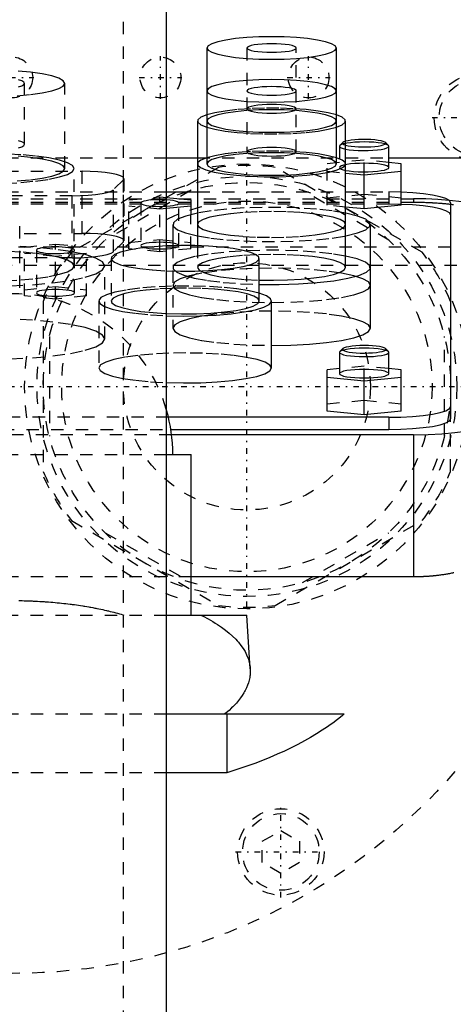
# Model space of a CAD drawing. Extents: x -120 to 120, y -82 to 389.
# Tile 8 of 10: x 1 to 36, y 250 to 330. Entities that reach past the tile are written whole.
import ezdxf

# ---------------------------------------------------------------- set-up
doc = ezdxf.new("R2010")
doc.units = 0
doc.linetypes.add('CENTER', pattern=[1.5, 0.45, -0.5, 0.05, -0.5])
doc.linetypes.add('DASHED', pattern=[2, 1, -1])
for name, color, linetype in [('AM_0', 7, 'CONTINUOUS'), ('AM_3', 7, 'DASHED'), ('AM_7', 7, 'CENTER')]:
    doc.layers.add(name, color=color, linetype=linetype)

msp = doc.modelspace()

# ---------------------------------------------------------------- linework, layer by layer
at = {"layer": 'AM_0', "color": 7, "linetype": 'CONTINUOUS'}
for p, q in [((12.5, 222.5), (12.5, 345.5)), ((15.75, 327.383), (15.75, 318.001)), ((26.25, 318.001), (26.25, 327.383)), ((15, 321.474), (15, 311.384)), ((27, 309.63), (27, 321.474)), ((30.469, 319.493), (30.223, 319.732)), ((30.5, 319.432), (30.469, 319.493)), ((30.5, 317.709), (30.5, 319.432)), ((12.5, 318.5), (15, 318.5)), ((30.5, 318.5), (50, 318.5)), ((31.5, 318.019), (30.5, 318.119)), ((31.5, 314.66), (31.5, 318.019)), ((27, 317.267), (28.5, 317.117)), ((28.5, 317.117), (31.5, 317.417)), ((28.5, 314.359), (28.5, 317.117)), ((12.5, 315.733), (15, 315.733)), ((12.5, 315.285), (14.45, 315.089)), ((14.45, 315.089), (14.45, 313.901)), ((35.5, 314.865), (35.5, 297.383)), ((14.45, 314.588), (12.5, 314.393)), ((28.5, 314.359), (27, 314.51)), ((31.5, 314.66), (28.5, 314.359)), ((13, 313.103), (13, 311.384)), ((29, 304.706), (29, 313.103)), ((20, 306.91), (20, 310.357)), ((21, 301.494), (21, 306.91)), ((26.531, 302.817), (26.5, 302.756)), ((26.777, 303.056), (26.531, 302.817)), ((30.469, 302.817), (30.223, 303.056)), ((26.5, 302.756), (26.5, 301.032)), ((30.5, 301.032), (30.5, 302.756)), ((26.5, 301.443), (25.5, 301.342)), ((25.5, 297.99), (25.5, 301.342)), ((31.5, 301.342), (30.5, 301.443)), ((31.5, 297.99), (31.5, 301.342)), ((25.5, 300.741), (28.5, 300.44)), ((28.5, 300.44), (31.5, 300.741)), ((28.5, 297.689), (28.5, 300.44)), ((28.5, 297.689), (25.5, 297.99)), ((31.5, 297.99), (28.5, 297.689)), ((30.5, 297.5), (12.649, 297.5)), ((30.5, 297.5), (30.5, 296.515)), ((12.843, 296.515), (30.5, 296.515)), ((32.5, 296.081), (12.903, 296.081)), ((32.5, 296.081), (32.5, 284.586)), ((12.514, 294.5), (14.5, 294.5)), ((14.5, 281.5), (14.5, 294.5)), ((32.5, 284.586), (14.5, 284.586)), ((12.513, 281.5), (19, 281.5)), ((19.272, 277.154), (19, 281.5)), ((12.5, 273.5), (26.891, 273.5)), ((17.375, 273.5), (17.375, 268.733)), ((17.375, 268.733), (12.5, 268.733))]:
    msp.add_line(p, q, dxfattribs=at)
for points in [[(15.75, 327.383), (15.851, 327.205), (16.15, 327.034), (16.635, 326.876), (17.288, 326.738), (18.083, 326.625), (18.991, 326.541), (19.976, 326.489), (21, 326.471), (22.024, 326.489), (23.009, 326.541), (23.917, 326.625), (24.712, 326.738), (25.365, 326.876), (25.85, 327.034), (26.149, 327.205), (26.25, 327.383), (26.149, 327.561), (25.85, 327.732), (25.365, 327.889), (24.712, 328.028), (23.917, 328.141), (23.009, 328.225), (22.024, 328.277), (21, 328.295), (19.976, 328.277), (18.991, 328.225), (18.083, 328.141), (17.288, 328.028), (16.635, 327.889), (16.15, 327.732), (15.851, 327.561)], [(19, 327.383), (19.038, 327.315), (19.152, 327.25), (19.337, 327.19), (19.586, 327.137), (19.889, 327.094), (20.235, 327.062), (20.61, 327.042), (21, 327.036), (21.39, 327.042), (21.765, 327.062), (22.111, 327.094), (22.414, 327.137), (22.663, 327.19), (22.848, 327.25), (22.962, 327.315), (23, 327.383), (22.962, 327.451), (22.848, 327.516), (22.663, 327.576), (22.414, 327.628), (22.111, 327.672), (21.765, 327.704), (21.39, 327.723), (21, 327.73), (20.61, 327.723), (20.235, 327.704), (19.889, 327.672), (19.586, 327.628), (19.337, 327.576), (19.152, 327.516), (19.038, 327.451)], [(15.75, 323.91), (15.851, 323.732), (16.15, 323.561), (16.635, 323.403), (17.288, 323.265), (18.083, 323.152), (18.991, 323.068), (19.976, 323.016), (21, 322.998), (22.024, 323.016), (23.009, 323.068), (23.917, 323.152), (24.712, 323.265), (25.365, 323.403), (25.85, 323.561), (26.149, 323.732), (26.25, 323.91), (26.149, 324.088), (25.85, 324.259), (25.365, 324.416), (24.712, 324.555), (23.917, 324.668), (23.009, 324.752), (22.024, 324.804), (21, 324.822), (19.976, 324.804), (18.991, 324.752), (18.083, 324.668), (17.288, 324.555), (16.635, 324.416), (16.15, 324.259), (15.851, 324.088)], [(19, 323.91), (19.038, 323.842), (19.152, 323.777), (19.337, 323.717), (19.586, 323.664), (19.889, 323.621), (20.235, 323.589), (20.61, 323.569), (21, 323.563), (21.39, 323.569), (21.765, 323.589), (22.111, 323.621), (22.414, 323.664), (22.663, 323.717), (22.848, 323.777), (22.962, 323.842), (23, 323.91), (22.962, 323.978), (22.848, 324.043), (22.663, 324.103), (22.414, 324.155), (22.111, 324.199), (21.765, 324.231), (21.39, 324.251), (21, 324.257), (20.61, 324.251), (20.235, 324.231), (19.889, 324.199), (19.586, 324.155), (19.337, 324.103), (19.152, 324.043), (19.038, 323.978)]]:
    msp.add_lwpolyline(points, close=True, dxfattribs=at)
for points in [[(15.747, 321.978), (15.273, 321.785), (15.031, 321.579), (15.031, 321.369), (15.273, 321.163), (15.747, 320.97)], [(26.253, 320.97), (26.727, 321.163), (26.969, 321.369), (26.969, 321.579), (26.727, 321.785), (26.253, 321.978)], [(26.999, 319.522), (27.199, 319.475), (27.447, 319.436), (27.734, 319.405), (28.05, 319.385), (28.382, 319.375), (28.718, 319.377), (29.047, 319.39), (29.355, 319.413), (29.632, 319.447), (29.867, 319.489), (30.051, 319.538), (30.177, 319.592), (30.242, 319.649), (30.242, 319.708), (30.177, 319.765), (30.051, 319.819), (29.867, 319.868), (29.632, 319.91), (29.355, 319.944), (29.047, 319.967), (28.718, 319.98), (28.382, 319.982), (28.049, 319.972), (27.734, 319.952), (27.447, 319.921), (27.198, 319.882), (26.998, 319.834)], [(26.998, 319.203), (27.294, 319.155), (27.637, 319.119), (28.016, 319.095), (28.415, 319.085), (28.817, 319.089), (29.206, 319.107), (29.567, 319.138), (29.884, 319.181), (30.145, 319.235), (30.34, 319.296), (30.459, 319.363), (30.5, 319.432)], [(15.747, 318.505), (15.28, 318.316), (15.036, 318.115), (15.023, 317.909), (15.244, 317.707), (15.688, 317.516), (16.34, 317.345), (17.173, 317.199), (18.155, 317.084), (19.247, 317.005), (20.408, 316.964), (21.592, 316.964), (22.753, 317.005), (23.845, 317.084), (24.827, 317.199), (25.66, 317.345), (26.312, 317.516), (26.756, 317.707), (26.977, 317.909), (26.964, 318.115), (26.72, 318.316), (26.253, 318.505)], [(15.75, 318.001), (15.851, 317.823), (16.15, 317.652), (16.635, 317.495), (17.288, 317.356), (18.083, 317.243), (18.991, 317.159), (19.976, 317.107), (21, 317.089), (22.024, 317.107), (23.009, 317.159), (23.917, 317.243), (24.712, 317.356), (25.365, 317.495), (25.85, 317.652), (26.149, 317.823), (26.25, 318.001)], [(26.998, 317.479), (27.294, 317.432), (27.637, 317.395), (28.016, 317.372), (28.415, 317.362), (28.817, 317.366), (29.206, 317.384), (29.567, 317.415), (29.884, 317.458), (30.145, 317.511), (30.34, 317.572), (30.459, 317.639), (30.5, 317.709)], [(35.5, 314.865), (35.405, 315.034), (35.122, 315.196), (34.663, 315.346), (34.046, 315.477), (33.293, 315.585), (32.433, 315.666), (31.5, 315.716)], [(12.501, 314.587), (12.779, 314.611), (13.024, 314.645), (13.226, 314.686), (13.376, 314.733), (13.469, 314.785), (13.5, 314.839), (13.469, 314.892), (13.376, 314.944), (13.226, 314.992), (13.024, 315.033), (12.779, 315.066), (12.501, 315.09)], [(38.5, 314.14), (38.363, 314.362), (37.959, 314.573), (37.305, 314.764), (36.432, 314.927), (35.38, 315.054)], [(15, 314.022), (14.043, 313.789), (13.382, 313.527), (13.043, 313.247), (13.042, 312.961), (13.379, 312.681), (14.039, 312.419), (14.994, 312.186)], [(27.006, 312.186), (27.961, 312.418), (28.621, 312.68), (28.958, 312.96), (28.958, 313.246), (28.621, 313.526), (27.961, 313.788), (27.006, 314.021)], [(12.498, 309.348), (13.634, 309.317), (14.784, 309.324), (15.904, 309.369), (16.955, 309.45), (17.897, 309.565), (18.696, 309.708), (19.322, 309.876), (19.753, 310.061), (19.972, 310.257), (19.972, 310.457), (19.753, 310.653), (19.322, 310.838), (18.696, 311.006), (17.897, 311.149), (16.955, 311.264), (15.904, 311.345), (14.784, 311.39), (13.634, 311.397), (12.498, 311.366)], [(19.999, 308.252), (21.608, 308.245), (23.193, 308.294), (24.689, 308.398), (26.036, 308.551), (27.178, 308.748), (28.071, 308.98), (28.677, 309.239), (28.972, 309.514), (28.944, 309.794), (28.595, 310.067), (27.938, 310.322), (27, 310.549)], [(19.999, 308.603), (21.153, 308.589), (22.302, 308.613), (23.402, 308.675), (24.413, 308.773), (25.297, 308.903), (26.021, 309.06), (26.558, 309.238), (26.888, 309.43), (27, 309.63)], [(12.498, 305.901), (13.698, 305.87), (14.91, 305.88), (16.085, 305.933), (17.175, 306.026), (18.135, 306.155), (18.925, 306.315), (19.514, 306.499), (19.877, 306.701), (20, 306.91)], [(12.499, 305.723), (13.845, 305.695), (15.197, 305.713), (16.504, 305.775), (17.718, 305.88), (18.791, 306.024), (19.685, 306.201), (20.366, 306.405), (20.808, 306.627), (20.994, 306.86), (20.918, 307.096), (20.583, 307.324), (20, 307.536)], [(21, 303.317), (22.561, 303.344), (24.061, 303.423), (25.445, 303.551), (26.657, 303.724), (27.652, 303.935), (28.391, 304.175), (28.846, 304.435), (29, 304.706)], [(26.5, 302.756), (26.538, 302.688), (26.651, 302.624), (26.833, 302.564), (27.079, 302.511), (27.38, 302.468), (27.722, 302.436), (28.094, 302.416), (28.482, 302.408), (28.87, 302.414), (29.245, 302.433), (29.591, 302.465), (29.895, 302.507), (30.147, 302.559), (30.335, 302.618), (30.455, 302.682), (30.5, 302.75), (30.469, 302.817)], [(26.777, 303.056), (26.75, 302.996), (26.79, 302.937), (26.895, 302.881), (27.061, 302.829), (27.282, 302.784), (27.549, 302.747), (27.853, 302.72), (28.181, 302.703), (28.521, 302.698), (28.861, 302.705), (29.187, 302.722), (29.487, 302.751), (29.749, 302.789), (29.963, 302.835), (30.122, 302.888), (30.219, 302.945), (30.25, 303.004), (30.215, 303.063), (30.114, 303.12), (29.951, 303.172), (29.734, 303.217), (29.469, 303.255), (29.167, 303.283), (28.84, 303.3), (28.5, 303.306)], [(28.5, 303.306), (28.154, 303.3), (27.821, 303.282), (27.516, 303.253), (27.249, 303.214), (27.032, 303.167), (26.872, 303.114), (26.777, 303.056)], [(12.499, 300.307), (13.877, 300.279), (15.26, 300.298), (16.593, 300.365), (17.825, 300.476), (18.906, 300.627), (19.795, 300.812), (20.455, 301.024), (20.862, 301.254), (21, 301.494)], [(26.5, 301.032), (26.538, 300.965), (26.652, 300.899), (26.837, 300.839), (27.086, 300.787), (27.389, 300.744), (27.735, 300.711), (28.11, 300.692), (28.5, 300.685), (28.89, 300.692), (29.265, 300.711), (29.611, 300.744), (29.914, 300.787), (30.163, 300.839), (30.348, 300.899), (30.462, 300.965), (30.5, 301.032)], [(30.5, 297.5), (31.475, 297.517), (32.413, 297.566), (33.278, 297.646), (34.036, 297.754), (34.657, 297.886), (35.119, 298.036), (35.404, 298.199), (35.5, 298.368)], [(30.5, 296.515), (31.475, 296.532), (32.413, 296.581), (33.278, 296.662), (34.036, 296.769), (34.657, 296.901), (35.119, 297.051), (35.404, 297.214), (35.5, 297.383)], [(32.5, 296.081), (33.671, 296.101), (34.796, 296.16), (35.833, 296.257), (36.743, 296.386), (37.489, 296.544), (38.043, 296.724), (38.385, 296.92), (38.5, 297.123)]]:
    msp.add_lwpolyline(points, dxfattribs=at)
for points in [[(35.753, 284.916, 0), (35.716, 284.908, 0), (35.641, 284.892, 0), (35.565, 284.876, 0), (35.488, 284.861, 0), (35.411, 284.846, 0), (35.333, 284.831, 0), (35.294, 284.824, 0), (35.254, 284.817, 0), (35.175, 284.803, 0), (35.094, 284.79, 0), (35.014, 284.776, 0), (34.932, 284.764, 0), (34.851, 284.752, 0), (34.809, 284.746, 0), (34.768, 284.74, 0), (34.685, 284.728, 0), (34.602, 284.717, 0), (34.518, 284.707, 0), (34.434, 284.697, 0), (34.349, 284.687, 0), (34.306, 284.682, 0), (34.264, 284.678, 0), (34.178, 284.669, 0), (34.093, 284.66, 0), (34.05, 284.656, 0), (34.007, 284.653, 0), (33.921, 284.645, 0), (33.834, 284.638, 0), (33.791, 284.635, 0), (33.748, 284.631, 0), (33.661, 284.625, 0), (33.575, 284.62, 0), (33.488, 284.614, 0), (33.401, 284.61, 0), (33.315, 284.605, 0), (33.271, 284.603, 0), (33.228, 284.601, 0), (33.142, 284.598, 0), (33.055, 284.595, 0), (32.969, 284.593, 0), (32.883, 284.59, 0), (32.797, 284.589, 0), (32.755, 284.588, 0), (32.712, 284.587, 0), (32.627, 284.587, 0), (32.542, 284.586, 0), (32.5, 284.586, 0)], [(19.272, 277.154, 0), (19.276, 277.053, 0), (19.275, 276.85, 0), (19.26, 276.646, 0), (19.247, 276.543, 0), (19.231, 276.44, 0), (19.187, 276.234, 0), (19.129, 276.027, 0), (19.057, 275.819, 0), (18.97, 275.612, 0), (18.868, 275.404, 0), (18.812, 275.301, 0), (18.752, 275.198, 0), (18.622, 274.992, 0), (18.478, 274.787, 0), (18.32, 274.583, 0), (18.148, 274.381, 0), (17.963, 274.181, 0), (17.865, 274.082, 0), (17.764, 273.984, 0), (17.553, 273.788, 0), (17.33, 273.595, 0), (17.213, 273.5, 0)], [(26.891, 273.5, 0), (26.716, 273.351, 0), (26.347, 273.054, 0), (25.954, 272.758, 0), (25.75, 272.61, 0), (25.539, 272.463, 0), (25.101, 272.17, 0), (24.642, 271.88, 0), (24.16, 271.594, 0), (23.658, 271.312, 0), (23.136, 271.035, 0), (22.868, 270.898, 0), (22.594, 270.762, 0), (22.035, 270.496, 0), (21.457, 270.236, 0), (20.864, 269.983, 0), (20.256, 269.737, 0), (19.635, 269.499, 0), (19.319, 269.384, 0), (19.001, 269.27, 0), (18.357, 269.048, 0), (17.704, 268.836, 0), (17.375, 268.733, 0)]]:
    msp.add_polyline3d(points, dxfattribs=at)
msp.add_arc((0, 294.5), 13, 0, 15.94237, dxfattribs=at)
at = {"layer": 'AM_3', "color": 6, "linetype": 'DASHED'}
for p, q in [((9, -59.5), (9, 360.5)), ((19, 327.383), (19, 318.986)), ((23, 318.986), (23, 327.383)), ((1, 319.595), (1, 324.519)), ((4.25, 317.625), (4.25, 324.519)), ((26.777, 319.732), (26.531, 319.493)), ((26.5, 319.432), (26.5, 317.709)), ((-12.5, 318.5), (12.5, 318.5)), ((15, 318.5), (30.5, 318.5)), ((28.5, 318.32), (25.5, 318.019)), ((25.5, 314.66), (25.5, 318.019)), ((28.5, 317.117), (28.5, 318.32)), ((30.5, 318.119), (28.5, 318.32)), ((-12.5, 317.404), (5.648, 317.404)), ((16.704, 317.727), (4.796, 310.852)), ((5, 309.747), (5, 317.625)), ((5.648, 312.382), (5.648, 317.404)), ((33.204, 310.852), (21.296, 317.727)), ((25.5, 317.417), (27, 317.267)), ((8.996, 316.711), (8.185, 315.912)), ((8.996, 311.689), (8.996, 316.711)), ((9.048, 311.791), (9.048, 316.814)), ((-30.5, 315.733), (12.5, 315.733)), ((14.491, 315.872), (7.509, 311.841)), ((8.185, 310.89), (8.185, 315.912)), ((15, 315.733), (30.5, 315.733)), ((30.491, 311.841), (23.509, 315.872)), ((25.5, 315.262), (28.5, 315.563)), ((28.5, 315.563), (31.5, 315.262)), ((31.5, 315.716), (30.5, 315.733)), ((30.5, 315.733), (30.5, 314.748)), ((-32.5, 315.182), (32.5, 315.182)), ((-32.5, 314.91), (32.5, 314.91)), ((30.5, 314.748), (-30.5, 314.748)), ((4.837, 315.425), (-12.5, 315.425)), ((4.837, 310.402), (4.837, 315.425)), ((9.45, 315.089), (11.95, 315.34)), ((9.45, 311.141), (9.45, 315.089)), ((10.4, 314.839), (10.4, 311.392)), ((11.95, 315.34), (12.5, 315.285)), ((11.95, 310.891), (11.95, 315.34)), ((13.5, 311.392), (13.5, 314.839)), ((32.5, 315.182), (32.5, 314.91)), ((11.95, 314.337), (9.45, 314.588)), ((12.5, 314.393), (11.95, 314.337)), ((27, 314.51), (25.5, 314.66)), ((14.45, 311.141), (14.45, 313.901)), ((-15.048, 312.382), (5.648, 312.382)), ((0.598, 307.971), (0.598, 312.994)), ((8.996, 311.689), (8.185, 310.89)), ((9.45, 311.642), (11.95, 311.893)), ((11.95, 311.893), (14.45, 311.642)), ((-47.497, 311.3), (47.497, 311.3)), ((1, 311.269), (3.5, 311.52)), ((1, 307.321), (1, 311.269)), ((3.5, 310.517), (1, 310.768)), ((1.95, 311.018), (1.95, 307.572)), ((3.5, 311.52), (6, 311.269)), ((3.5, 307.07), (3.5, 311.52)), ((6, 310.768), (3.5, 310.517)), ((5.05, 307.572), (5.05, 311.018)), ((6, 307.321), (6, 311.269)), ((11.95, 310.891), (9.45, 311.141)), ((14.45, 311.141), (11.95, 310.891)), ((13, 311.384), (13, 304.706)), ((15, 311.384), (15, 309.63)), ((4.837, 310.402), (-14.237, 310.402)), ((8, 310.357), (8, 306.91)), ((-43, 309.8), (44, 309.8)), ((7.5, 303.838), (7.5, 309.747)), ((1, 307.822), (3.5, 308.073)), ((3.5, 308.073), (6, 307.822)), ((3.5, 307.07), (1, 307.321)), ((2.5, 306.875), (2.5, 293.125)), ((6, 307.321), (3.5, 307.07)), ((7, 306.91), (7, 301.494)), ((3, 304.031), (3, 295.969)), ((35, 295.969), (35, 304.031)), ((28.5, 301.643), (26.5, 301.443)), ((28.5, 300.44), (28.5, 301.643)), ((30.5, 301.443), (28.5, 301.643)), ((25.5, 298.591), (28.5, 298.892)), ((28.5, 298.892), (31.5, 298.591)), ((35.5, 293.125), (35.5, 298.368)), ((12.649, 297.5), (-12.649, 297.5)), ((-12.843, 296.515), (12.843, 296.515)), ((12.903, 296.081), (-12.903, 296.081)), ((-12.514, 294.5), (12.514, 294.5)), ((4.796, 289.148), (16.704, 282.273)), ((21.296, 282.273), (33.204, 289.148)), ((7.509, 288.159), (14.491, 284.128)), ((23.509, 284.128), (30.491, 288.159)), ((14.5, 284.586), (-14.5, 284.586)), ((-12.513, 281.5), (12.513, 281.5)), ((-12.5, 273.5), (12.5, 273.5)), ((12.5, 268.733), (-12.5, 268.733)), ((20.25, 263.194), (21.75, 264.06)), ((21.75, 264.06), (23.25, 263.194)), ((20.25, 261.462), (20.25, 263.194)), ((23.25, 263.194), (23.25, 261.462)), ((21.75, 260.596), (20.25, 261.462)), ((23.25, 261.462), (21.75, 260.596))]:
    msp.add_line(p, q, dxfattribs=at)
for points in [[(0.392, 323.516), (1.472, 323.617), (2.419, 323.752), (3.197, 323.916), (3.774, 324.104), (4.13, 324.307), (4.25, 324.519), (4.13, 324.731), (3.774, 324.934), (3.197, 325.122), (2.419, 325.287), (1.472, 325.422), (0.392, 325.522)], [(0.494, 324.23), (0.772, 324.32), (0.942, 324.418), (1, 324.519), (0.942, 324.621), (0.772, 324.719), (0.494, 324.809)], [(26.253, 321.978), (25.596, 322.144), (24.766, 322.285), (23.796, 322.396), (22.72, 322.472), (21.581, 322.511), (20.419, 322.511), (19.28, 322.472), (18.204, 322.396), (17.234, 322.285), (16.404, 322.144), (15.747, 321.978)], [(15.747, 320.97), (16.404, 320.804), (17.234, 320.663), (18.204, 320.552), (19.28, 320.476), (20.419, 320.437), (21.581, 320.437), (22.72, 320.476), (23.796, 320.552), (24.766, 320.663), (25.596, 320.804), (26.253, 320.97)], [(0.494, 319.306), (0.772, 319.396), (0.942, 319.493), (1, 319.595), (0.942, 319.697), (0.772, 319.794), (0.494, 319.885)], [(28.5, 319.78), (28.11, 319.773), (27.735, 319.753), (27.389, 319.721), (27.086, 319.678), (26.837, 319.625), (26.652, 319.565), (26.538, 319.5), (26.5, 319.432)], [(26.777, 319.732), (26.75, 319.678), (26.779, 319.624), (26.862, 319.571), (26.999, 319.522)], [(26.998, 319.834), (26.861, 319.785), (26.777, 319.732)], [(30.469, 319.493), (30.36, 319.56), (30.178, 319.621), (29.93, 319.675), (29.625, 319.719), (29.275, 319.752), (28.896, 319.773), (28.5, 319.78)], [(-0.634, 316.433), (0.679, 316.502), (1.889, 316.615), (2.95, 316.766), (3.82, 316.95), (4.467, 317.16), (4.865, 317.388), (5, 317.625), (4.865, 317.863), (4.467, 318.091), (3.82, 318.301), (2.95, 318.485), (1.889, 318.636), (0.679, 318.749), (-0.634, 318.818)], [(26.253, 318.505), (25.596, 318.671), (24.766, 318.812), (23.796, 318.923), (22.72, 318.999), (21.581, 319.038), (20.419, 319.038), (19.28, 318.999), (18.204, 318.923), (17.234, 318.812), (16.404, 318.671), (15.747, 318.505)], [(26.25, 318.001), (26.149, 318.179), (25.85, 318.35), (25.365, 318.508), (24.712, 318.646), (23.917, 318.759), (23.009, 318.843), (22.024, 318.895), (21, 318.913), (19.976, 318.895), (18.991, 318.843), (18.083, 318.759), (17.288, 318.646), (16.635, 318.508), (16.15, 318.35), (15.851, 318.179), (15.75, 318.001)], [(26.5, 319.432), (26.532, 319.37), (26.629, 319.31), (26.786, 319.253), (26.998, 319.203)], [(0.392, 316.623), (1.472, 316.723), (2.419, 316.858), (3.197, 317.023), (3.774, 317.21), (4.13, 317.414), (4.25, 317.625), (4.13, 317.837), (3.774, 318.041), (3.197, 318.228), (2.419, 318.393), (1.472, 318.528), (0.392, 318.628)], [(28.5, 318.056), (28.11, 318.049), (27.735, 318.03), (27.389, 317.998), (27.086, 317.954), (26.837, 317.902), (26.652, 317.842), (26.538, 317.777), (26.5, 317.709)], [(30.5, 317.709), (30.462, 317.777), (30.348, 317.842), (30.163, 317.902), (29.914, 317.954), (29.611, 317.998), (29.265, 318.03), (28.89, 318.049), (28.5, 318.056)], [(8.996, 316.711), (9.047, 316.825), (8.971, 316.939), (8.77, 317.048), (8.452, 317.148), (8.029, 317.235), (7.516, 317.307), (6.934, 317.36), (6.303, 317.393), (5.648, 317.404)], [(26.5, 317.709), (26.532, 317.646), (26.629, 317.586), (26.786, 317.53), (26.998, 317.479)], [(4.837, 315.425), (5.511, 315.436), (6.158, 315.471), (6.752, 315.527), (7.271, 315.603), (7.693, 315.695), (8.002, 315.799), (8.185, 315.912)], [(12.501, 315.09), (12.212, 315.104), (11.913, 315.108), (11.616, 315.102), (11.332, 315.085), (11.07, 315.06), (10.841, 315.027), (10.654, 314.986), (10.515, 314.94), (10.429, 314.89), (10.4, 314.839)], [(10.4, 314.839), (10.429, 314.787), (10.515, 314.737), (10.654, 314.691), (10.841, 314.651), (11.07, 314.617), (11.332, 314.592), (11.616, 314.576), (11.913, 314.57), (12.212, 314.573), (12.501, 314.587)], [(35.5, 313.88), (35.404, 314.049), (35.119, 314.212), (34.657, 314.362), (34.036, 314.494), (33.278, 314.602), (32.413, 314.682), (31.475, 314.732), (30.5, 314.748)], [(35.38, 315.054), (34.466, 315.125), (33.497, 315.168), (32.5, 315.182)], [(27.006, 314.021), (25.909, 314.2), (24.638, 314.34), (23.237, 314.437), (21.758, 314.486), (20.251, 314.486), (18.771, 314.437), (17.371, 314.341), (16.098, 314.201), (15, 314.022)], [(8.996, 311.689), (9.047, 311.803), (8.971, 311.916), (8.77, 312.025), (8.452, 312.125), (8.029, 312.213), (7.516, 312.285), (6.934, 312.338), (6.303, 312.371), (5.648, 312.382)], [(14.994, 312.186), (16.092, 312.006), (17.364, 311.866), (18.766, 311.769), (20.246, 311.72), (21.754, 311.72), (23.234, 311.769), (24.636, 311.866), (25.908, 312.006), (27.006, 312.186)], [(-0.634, 308.555), (0.679, 308.624), (1.889, 308.736), (2.95, 308.888), (3.82, 309.072), (4.467, 309.282), (4.865, 309.51), (5, 309.747), (4.865, 309.984), (4.467, 310.212), (3.82, 310.422), (2.95, 310.607), (1.889, 310.758), (0.679, 310.87), (-0.634, 310.939)], [(-0.147, 308.129), (1.635, 308.223), (3.278, 308.375), (4.718, 308.581), (5.899, 308.831), (6.777, 309.116), (7.317, 309.425), (7.5, 309.747), (7.317, 310.069), (6.777, 310.378), (5.899, 310.664), (4.718, 310.914), (3.278, 311.119), (1.635, 311.271), (-0.147, 311.365)], [(2.404, 311.209), (2.211, 311.168), (2.068, 311.121), (1.98, 311.071), (1.95, 311.018)], [(1.95, 311.018), (1.982, 310.964), (2.076, 310.912), (2.229, 310.864), (2.434, 310.823), (2.682, 310.79), (2.965, 310.766), (3.269, 310.752), (3.583, 310.75), (3.893, 310.758), (4.187, 310.777), (4.453, 310.806), (4.68, 310.844), (4.859, 310.889)], [(5.001, 311.085), (4.9, 311.134), (4.748, 311.178), (4.551, 311.216), (4.315, 311.247), (4.05, 311.27), (3.764, 311.284), (3.469, 311.288), (3.175, 311.282), (2.892, 311.266), (2.632, 311.241), (2.404, 311.209)], [(4.837, 310.402), (5.511, 310.414), (6.158, 310.448), (6.752, 310.505), (7.271, 310.58), (7.693, 310.672), (8.002, 310.777), (8.185, 310.89)], [(4.859, 310.889), (4.974, 310.935), (5.038, 310.985), (5.047, 311.035), (5.001, 311.085)], [(12.498, 311.366), (11.359, 311.293), (10.329, 311.181), (9.448, 311.036), (8.754, 310.863), (8.275, 310.669), (8.031, 310.462), (8.031, 310.252), (8.275, 310.045), (8.754, 309.851), (9.448, 309.678), (10.329, 309.533), (11.359, 309.421), (12.498, 309.348)], [(27, 310.549), (25.872, 310.732), (24.563, 310.874), (23.122, 310.97), (21.601, 311.015), (20.058, 311.01), (18.55, 310.953), (17.134, 310.846), (15.861, 310.695), (14.779, 310.504), (13.929, 310.28), (13.342, 310.032), (13.04, 309.769), (13.034, 309.501), (13.325, 309.238), (13.901, 308.99), (14.742, 308.765), (15.815, 308.572), (17.081, 308.419), (18.494, 308.311), (19.999, 308.252)], [(27, 309.63), (26.883, 309.835), (26.538, 310.031), (25.976, 310.212), (25.221, 310.371), (24.302, 310.5), (23.254, 310.596), (22.119, 310.654), (20.94, 310.672), (19.763, 310.65), (18.635, 310.588), (17.598, 310.488), (16.694, 310.356), (15.958, 310.195), (15.417, 310.012), (15.094, 309.814), (15.001, 309.609), (15.141, 309.405), (15.51, 309.21), (16.092, 309.031), (16.865, 308.875), (17.799, 308.749), (18.857, 308.657), (19.999, 308.603)], [(20, 307.536), (19.175, 307.729), (18.148, 307.889), (16.959, 308.012), (15.655, 308.091), (14.286, 308.125), (12.907, 308.111), (11.569, 308.05), (10.327, 307.945), (9.228, 307.799), (8.315, 307.619), (7.623, 307.412), (7.18, 307.184), (7.003, 306.946), (7.099, 306.707), (7.463, 306.475), (8.083, 306.261), (8.933, 306.072), (9.98, 305.915), (11.185, 305.797), (12.499, 305.723)], [(20, 306.91), (19.888, 307.111), (19.555, 307.304), (19.013, 307.483), (18.284, 307.64), (17.395, 307.769), (16.378, 307.867), (15.272, 307.928), (14.118, 307.952), (12.96, 307.936), (11.841, 307.882), (10.803, 307.792), (9.885, 307.668), (9.12, 307.516), (8.539, 307.342), (8.163, 307.151), (8.005, 306.951), (8.071, 306.75), (8.36, 306.555), (8.861, 306.373), (9.554, 306.211), (10.413, 306.075), (11.407, 305.971), (12.498, 305.901)], [(29, 304.706), (28.846, 304.977), (28.391, 305.238), (27.652, 305.478), (26.657, 305.689), (25.445, 305.861), (24.061, 305.99), (22.561, 306.069), (21, 306.096), (19.439, 306.069), (17.939, 305.99), (16.555, 305.861), (15.343, 305.689), (14.348, 305.478), (13.609, 305.238), (13.154, 304.977), (13, 304.706), (13.154, 304.435), (13.609, 304.175), (14.348, 303.935), (15.343, 303.724), (16.555, 303.551), (17.939, 303.423), (19.439, 303.344), (21, 303.317)], [(-0.147, 302.22), (1.635, 302.314), (3.278, 302.466), (4.718, 302.672), (5.899, 302.922), (6.777, 303.207), (7.317, 303.516), (7.5, 303.838), (7.317, 304.16), (6.777, 304.469), (5.899, 304.755), (4.718, 305.005), (3.278, 305.21), (1.635, 305.362), (-0.147, 305.456)], [(28.5, 303.103), (28.104, 303.096), (27.725, 303.076), (27.375, 303.043), (27.07, 302.999), (26.822, 302.945), (26.64, 302.883), (26.531, 302.817)], [(30.469, 302.817), (30.36, 302.883), (30.178, 302.945), (29.93, 302.999), (29.625, 303.043), (29.275, 303.076), (28.896, 303.096), (28.5, 303.103)], [(21, 301.494), (20.867, 301.73), (20.472, 301.957), (19.83, 302.167), (18.967, 302.351), (17.914, 302.502), (16.712, 302.615), (15.407, 302.685), (14.048, 302.709), (12.688, 302.688), (11.377, 302.621), (10.166, 302.511), (9.102, 302.362), (8.224, 302.181), (7.566, 301.973), (7.153, 301.746), (7.001, 301.511), (7.115, 301.274), (7.492, 301.046), (8.117, 300.835), (8.966, 300.649), (10.006, 300.496), (11.199, 300.38), (12.499, 300.307)], [(30.5, 301.032), (30.462, 301.1), (30.348, 301.165), (30.163, 301.225), (29.914, 301.278), (29.611, 301.321), (29.265, 301.353), (28.89, 301.373), (28.5, 301.38), (28.11, 301.373), (27.735, 301.353), (27.389, 301.321), (27.086, 301.278), (26.837, 301.225), (26.652, 301.165), (26.538, 301.1), (26.5, 301.032)]]:
    msp.add_lwpolyline(points, dxfattribs=at)
for points in [[(19, 322.459), (19.038, 322.391), (19.152, 322.326), (19.337, 322.266), (19.586, 322.213), (19.889, 322.17), (20.235, 322.138), (20.61, 322.118), (21, 322.112), (21.39, 322.118), (21.765, 322.138), (22.111, 322.17), (22.414, 322.213), (22.663, 322.266), (22.848, 322.326), (22.962, 322.391), (23, 322.459), (22.962, 322.527), (22.848, 322.592), (22.663, 322.652), (22.414, 322.704), (22.111, 322.748), (21.765, 322.78), (21.39, 322.799), (21, 322.806), (20.61, 322.799), (20.235, 322.78), (19.889, 322.748), (19.586, 322.704), (19.337, 322.652), (19.152, 322.592), (19.038, 322.527)], [(15.75, 321.474), (15.851, 321.296), (16.15, 321.125), (16.635, 320.968), (17.288, 320.829), (18.083, 320.716), (18.991, 320.632), (19.976, 320.58), (21, 320.562), (22.024, 320.58), (23.009, 320.632), (23.917, 320.716), (24.712, 320.829), (25.365, 320.968), (25.85, 321.125), (26.149, 321.296), (26.25, 321.474), (26.149, 321.652), (25.85, 321.823), (25.365, 321.981), (24.712, 322.119), (23.917, 322.232), (23.009, 322.316), (22.024, 322.368), (21, 322.386), (19.976, 322.368), (18.991, 322.316), (18.083, 322.232), (17.288, 322.119), (16.635, 321.981), (16.15, 321.823), (15.851, 321.652)], [(19, 318.986), (19.038, 318.918), (19.152, 318.853), (19.337, 318.793), (19.586, 318.74), (19.889, 318.697), (20.235, 318.665), (20.61, 318.645), (21, 318.639), (21.39, 318.645), (21.765, 318.665), (22.111, 318.697), (22.414, 318.74), (22.663, 318.793), (22.848, 318.853), (22.962, 318.918), (23, 318.986), (22.962, 319.054), (22.848, 319.119), (22.663, 319.179), (22.414, 319.231), (22.111, 319.275), (21.765, 319.307), (21.39, 319.326), (21, 319.333), (20.61, 319.326), (20.235, 319.307), (19.889, 319.275), (19.586, 319.231), (19.337, 319.179), (19.152, 319.119), (19.038, 319.054)], [(15, 313.103), (15.115, 312.9), (15.457, 312.704), (16.011, 312.524), (16.757, 312.366), (17.667, 312.237), (18.704, 312.141), (19.829, 312.081), (21, 312.061), (22.171, 312.081), (23.296, 312.141), (24.333, 312.237), (25.243, 312.366), (25.989, 312.524), (26.543, 312.704), (26.885, 312.9), (27, 313.103), (26.885, 313.306), (26.543, 313.502), (25.989, 313.682), (25.243, 313.84), (24.333, 313.969), (23.296, 314.066), (22.171, 314.125), (21, 314.145), (19.829, 314.125), (18.704, 314.066), (17.667, 313.969), (16.757, 313.84), (16.011, 313.682), (15.457, 313.502), (15.115, 313.306)], [(13.5, 311.392), (13.47, 311.444), (13.382, 311.495), (13.239, 311.541), (13.046, 311.582), (12.811, 311.616), (12.543, 311.641), (12.252, 311.656), (11.95, 311.661), (11.648, 311.656), (11.357, 311.641), (11.089, 311.616), (10.854, 311.582), (10.661, 311.541), (10.518, 311.495), (10.43, 311.444), (10.4, 311.392), (10.43, 311.339), (10.518, 311.289), (10.661, 311.242), (10.854, 311.202), (11.089, 311.168), (11.357, 311.143), (11.648, 311.128), (11.95, 311.123), (12.252, 311.128), (12.543, 311.143), (12.811, 311.168), (13.046, 311.202), (13.239, 311.242), (13.382, 311.289), (13.47, 311.339)], [(13, 308.179), (13.154, 307.908), (13.609, 307.648), (14.348, 307.408), (15.343, 307.197), (16.555, 307.024), (17.939, 306.896), (19.439, 306.817), (21, 306.79), (22.561, 306.817), (24.061, 306.896), (25.445, 307.024), (26.657, 307.197), (27.652, 307.408), (28.391, 307.648), (28.846, 307.908), (29, 308.179), (28.846, 308.45), (28.391, 308.711), (27.652, 308.951), (26.657, 309.162), (25.445, 309.334), (24.061, 309.463), (22.561, 309.542), (21, 309.568), (19.439, 309.542), (17.939, 309.463), (16.555, 309.334), (15.343, 309.162), (14.348, 308.951), (13.609, 308.711), (13.154, 308.45)], [(5.05, 307.572), (5.02, 307.624), (4.932, 307.675), (4.789, 307.721), (4.596, 307.762), (4.361, 307.795), (4.093, 307.82), (3.802, 307.836), (3.5, 307.841), (3.198, 307.836), (2.907, 307.82), (2.639, 307.795), (2.404, 307.762), (2.211, 307.721), (2.068, 307.675), (1.98, 307.624), (1.95, 307.572), (1.98, 307.519), (2.068, 307.469), (2.211, 307.422), (2.404, 307.381), (2.639, 307.348), (2.907, 307.323), (3.198, 307.308), (3.5, 307.302), (3.802, 307.308), (4.093, 307.323), (4.361, 307.348), (4.596, 307.381), (4.789, 307.422), (4.932, 307.469), (5.02, 307.519)]]:
    msp.add_lwpolyline(points, close=True, dxfattribs=at)
for points in [[(32.5, 314.91, 0), (32.542, 314.91, 0), (32.626, 314.909, 0), (32.711, 314.909, 0), (32.753, 314.909, 0), (32.795, 314.908, 0), (32.881, 314.907, 0), (32.966, 314.906, 0), (33.052, 314.904, 0), (33.137, 314.903, 0), (33.223, 314.901, 0), (33.266, 314.9, 0), (33.309, 314.898, 0), (33.396, 314.896, 0), (33.482, 314.893, 0), (33.568, 314.89, 0), (33.654, 314.887, 0), (33.74, 314.883, 0), (33.783, 314.881, 0), (33.826, 314.879, 0), (33.912, 314.875, 0), (33.998, 314.87, 0), (34.041, 314.868, 0), (34.083, 314.866, 0), (34.168, 314.861, 0), (34.253, 314.855, 0), (34.296, 314.853, 0), (34.338, 314.85, 0), (34.422, 314.844, 0), (34.506, 314.838, 0), (34.59, 314.832, 0), (34.673, 314.825, 0), (34.756, 314.818, 0), (34.797, 314.815, 0), (34.838, 314.811, 0), (34.919, 314.804, 0), (35.001, 314.796, 0), (35.081, 314.789, 0), (35.161, 314.781, 0), (35.24, 314.772, 0), (35.28, 314.768, 0), (35.319, 314.764, 0), (35.397, 314.755, 0), (35.474, 314.746, 0), (35.551, 314.737, 0), (35.626, 314.727, 0), (35.701, 314.717, 0), (35.738, 314.713, 0)], [(0.53, 282.668, 0), (0.619, 282.667, 0), (0.797, 282.663, 0), (0.974, 282.659, 0), (1.152, 282.655, 0), (1.331, 282.649, 0), (1.509, 282.642, 0), (1.598, 282.639, 0), (1.687, 282.635, 0), (1.865, 282.627, 0), (2.043, 282.618, 0), (2.222, 282.608, 0), (2.4, 282.598, 0), (2.577, 282.586, 0), (2.666, 282.58, 0), (2.755, 282.574, 0), (2.932, 282.561, 0), (3.109, 282.547, 0), (3.286, 282.532, 0), (3.462, 282.516, 0), (3.638, 282.5, 0), (3.726, 282.491, 0), (3.814, 282.483, 0), (3.989, 282.465, 0), (4.163, 282.446, 0), (4.337, 282.426, 0), (4.51, 282.405, 0), (4.682, 282.384, 0), (4.768, 282.373, 0), (4.854, 282.362, 0), (5.025, 282.339, 0), (5.195, 282.315, 0), (5.365, 282.291, 0), (5.533, 282.265, 0), (5.701, 282.239, 0), (5.784, 282.226, 0), (5.867, 282.212, 0), (6.033, 282.184, 0), (6.198, 282.156, 0), (6.28, 282.141, 0), (6.361, 282.127, 0), (6.524, 282.097, 0), (6.685, 282.066, 0), (6.766, 282.05, 0), (6.846, 282.035, 0), (7.005, 282.002, 0), (7.163, 281.97, 0), (7.32, 281.936, 0), (7.475, 281.902, 0), (7.629, 281.866, 0), (7.706, 281.849, 0), (7.782, 281.831, 0), (7.934, 281.794, 0), (8.084, 281.757, 0), (8.233, 281.719, 0), (8.38, 281.681, 0), (8.526, 281.642, 0), (8.598, 281.622, 0), (8.67, 281.602, 0), (8.813, 281.562, 0), (8.954, 281.521, 0), (9.024, 281.5, 0)], [(15.238, 281.5, 0), (15.449, 281.396, 0), (15.856, 281.183, 0), (16.244, 280.964, 0), (16.429, 280.852, 0), (16.61, 280.739, 0), (16.954, 280.508, 0), (17.275, 280.273, 0), (17.573, 280.034, 0), (17.847, 279.791, 0), (18.096, 279.544, 0), (18.212, 279.421, 0), (18.322, 279.296, 0), (18.522, 279.046, 0), (18.698, 278.795, 0), (18.849, 278.543, 0), (18.977, 278.292, 0), (19.08, 278.043, 0), (19.124, 277.918, 0), (19.162, 277.794, 0), (19.222, 277.541, 0), (19.261, 277.284, 0), (19.272, 277.154, 0)]]:
    msp.add_polyline3d(points, dxfattribs=at)
for centre, radius in [((0, 300), 47.5), ((0, 325), 1.65), ((12, 325), 1.65), ((24, 325), 1.65), ((37.672, 321.75), 3.5), ((37.672, 321.75), 3.1), ((19, 300), 18), ((19, 300), 17), ((19, 300), 16.5), ((19, 300), 15), ((19, 300), 10), ((21.75, 262.328), 3.5), ((21.75, 262.328), 3.1)]:
    msp.add_circle(centre, radius, dxfattribs=at)
for centre, radius, start, end in [((19, 300), 17.875, 82.61986, 97.38014), ((19, 300), 17.875, 142.61986, 157.38014), ((19, 300), 17.875, 22.61986, 37.38014), ((0, 294.5), 13, 15.94237, 164.05763), ((19, 300), 17.875, 202.61986, 217.38014), ((19, 300), 17.875, 322.61986, 337.38014), ((19, 300), 17.875, 262.61986, 277.38014)]:
    msp.add_arc(centre, radius, start, end, dxfattribs=at)
at = {"layer": 'AM_7', "color": 4, "linetype": 'CENTER'}
for p, q in [((12, 323.267), (12, 326.733)), ((24, 323.267), (24, 326.733)), ((-1.732, 325), (1.733, 325)), ((10.268, 325), (13.733, 325)), ((22.268, 325), (25.733, 325)), ((33.997, 321.75), (41.347, 321.75)), ((19, 282.15), (19, 317.85)), ((-49.875, 300), (49.875, 300)), ((21.75, 258.653), (21.75, 266.003)), ((18.075, 262.328), (25.425, 262.328))]:
    msp.add_line(p, q, dxfattribs=at)

doc.saveas('drawing.dxf')
